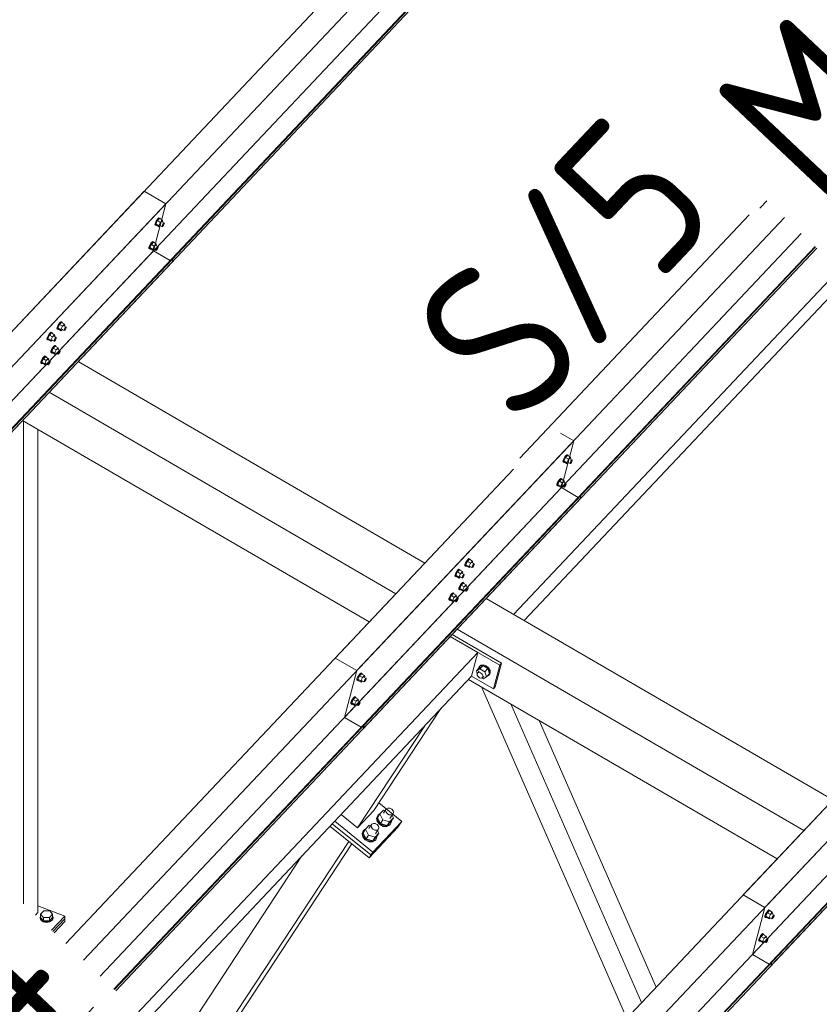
# Model space of a CAD drawing. Header units: millimetres. Extents: x -681 to 506, y -45 to 794.
# Tile 100 of 256: x -353 to -328, y 391 to 423. Entities that reach past the tile are written whole.
import ezdxf

# ---------------------------------------------------------------- set-up
doc = ezdxf.new("R2010")
doc.units = ezdxf.units.MM
doc.header["$LTSCALE"] = 0.6
doc.linetypes.add('XKITLINE00', pattern=[0])
doc.linetypes.add('XKITLINE02', pattern=[4, 2, -2])
for name, color, linetype, lineweight in [('Bolt', 7, 'Continuous', 0), ('Part', 2, 'Continuous', 0), ('PartMark', 3, 'Continuous', 0)]:
    doc.layers.add(name, color=color, linetype=linetype, lineweight=lineweight)
doc.styles.add('ISOCPEUR', font='ISOCPEUR.TTF')

msp = doc.modelspace()

# ---------------------------------------------------------------- linework, layer by layer
at = {"layer": 'Bolt', "color": 3, "linetype": 'XKITLINE00', "lineweight": 0}
for p, q in [((-348.725, 416.257), (-348.746, 416.202)), ((-348.691, 416.317), (-348.725, 416.257)), ((-348.723, 416.188), (-348.702, 416.243)), ((-348.667, 416.3), (-348.717, 416.195)), ((-348.702, 416.243), (-348.668, 416.303)), ((-348.653, 416.366), (-348.691, 416.317)), ((-348.668, 416.303), (-348.63, 416.352)), ((-348.604, 416.367), (-348.667, 416.3)), ((-348.574, 416.246), (-348.667, 416.3)), ((-348.622, 416.39), (-348.653, 416.366)), ((-348.63, 416.352), (-348.599, 416.377)), ((-348.624, 416.141), (-348.574, 416.246)), ((-348.605, 416.384), (-348.622, 416.39)), ((-348.605, 416.384), (-348.582, 416.37)), ((-348.604, 416.367), (-348.511, 416.313)), ((-348.599, 416.377), (-348.582, 416.37)), ((-348.582, 416.37), (-348.583, 416.355)), ((-348.511, 416.313), (-348.574, 416.246)), ((-348.525, 416.262), (-348.451, 416.219)), ((-348.498, 416.275), (-348.511, 416.313)), ((-348.508, 416.252), (-348.498, 416.275)), ((-348.494, 416.185), (-348.475, 416.21)), ((-348.475, 416.21), (-348.459, 416.222)), ((-348.459, 416.222), (-348.451, 416.219)), ((-348.451, 416.219), (-348.452, 416.201)), ((-348.749, 416.166), (-348.746, 416.202)), ((-348.749, 416.166), (-348.726, 416.153)), ((-348.726, 416.153), (-348.723, 416.188)), ((-348.709, 416.146), (-348.726, 416.153)), ((-348.624, 416.141), (-348.717, 416.195)), ((-348.717, 416.195), (-348.704, 416.156)), ((-348.7, 416.154), (-348.709, 416.146)), ((-348.704, 416.156), (-348.611, 416.102)), ((-348.624, 416.141), (-348.611, 416.102)), ((-348.611, 416.102), (-348.575, 416.141)), ((-348.597, 416.153), (-348.523, 416.11)), ((-348.523, 416.11), (-348.521, 416.128)), ((-348.514, 416.107), (-348.523, 416.11)), ((-348.521, 416.128), (-348.511, 416.155)), ((-348.499, 416.119), (-348.514, 416.107)), ((-348.511, 416.155), (-348.494, 416.185)), ((-348.48, 416.144), (-348.499, 416.119)), ((-348.463, 416.174), (-348.48, 416.144)), ((-348.452, 416.201), (-348.463, 416.174)), ((-348.851, 415.61), (-348.889, 415.561)), ((-348.866, 415.548), (-348.828, 415.597)), ((-348.801, 415.611), (-348.864, 415.544)), ((-348.82, 415.635), (-348.851, 415.61)), ((-348.828, 415.597), (-348.796, 415.621)), ((-348.803, 415.628), (-348.82, 415.635)), ((-348.803, 415.628), (-348.78, 415.615)), ((-348.801, 415.611), (-348.708, 415.557)), ((-348.796, 415.621), (-348.78, 415.615)), ((-348.78, 415.615), (-348.781, 415.6)), ((-348.946, 415.411), (-348.944, 415.446)), ((-348.946, 415.411), (-348.923, 415.397)), ((-348.923, 415.501), (-348.944, 415.446)), ((-348.889, 415.561), (-348.923, 415.501)), ((-348.923, 415.397), (-348.921, 415.433)), ((-348.907, 415.391), (-348.923, 415.397)), ((-348.921, 415.433), (-348.899, 415.488)), ((-348.864, 415.544), (-348.915, 415.439)), ((-348.822, 415.385), (-348.915, 415.439)), ((-348.915, 415.439), (-348.902, 415.401)), ((-348.897, 415.398), (-348.907, 415.391)), ((-348.902, 415.401), (-348.809, 415.347)), ((-348.899, 415.488), (-348.866, 415.548)), ((-348.771, 415.49), (-348.864, 415.544)), ((-348.822, 415.385), (-348.771, 415.49)), ((-348.822, 415.385), (-348.809, 415.347)), ((-348.809, 415.347), (-348.773, 415.385)), ((-348.794, 415.398), (-348.72, 415.355)), ((-348.708, 415.557), (-348.771, 415.49)), ((-348.723, 415.507), (-348.648, 415.463)), ((-348.72, 415.355), (-348.719, 415.372)), ((-348.712, 415.351), (-348.72, 415.355)), ((-348.719, 415.372), (-348.708, 415.4)), ((-348.696, 415.364), (-348.712, 415.351)), ((-348.695, 415.519), (-348.708, 415.557)), ((-348.708, 415.4), (-348.691, 415.43)), ((-348.706, 415.497), (-348.695, 415.519)), ((-348.677, 415.388), (-348.696, 415.364)), ((-348.691, 415.43), (-348.672, 415.454)), ((-348.66, 415.418), (-348.677, 415.388)), ((-348.672, 415.454), (-348.657, 415.467)), ((-348.65, 415.446), (-348.66, 415.418)), ((-348.657, 415.467), (-348.648, 415.463)), ((-348.648, 415.463), (-348.65, 415.446)), ((-351.749, 413.078), (-351.781, 413.053)), ((-351.732, 413.071), (-351.749, 413.078)), ((-351.732, 413.071), (-351.709, 413.058)), ((-351.876, 412.854), (-351.873, 412.889)), ((-351.876, 412.854), (-351.853, 412.84)), ((-351.852, 412.945), (-351.873, 412.889)), ((-351.853, 412.84), (-351.85, 412.876)), ((-351.836, 412.834), (-351.853, 412.84)), ((-351.818, 413.005), (-351.852, 412.945)), ((-351.85, 412.876), (-351.829, 412.931)), ((-351.794, 412.987), (-351.844, 412.882)), ((-351.751, 412.828), (-351.844, 412.882)), ((-351.844, 412.882), (-351.831, 412.844)), ((-351.827, 412.841), (-351.836, 412.834)), ((-351.831, 412.844), (-351.738, 412.79)), ((-351.829, 412.931), (-351.795, 412.991)), ((-351.781, 413.053), (-351.818, 413.005)), ((-351.795, 412.991), (-351.757, 413.04)), ((-351.731, 413.054), (-351.794, 412.987)), ((-351.701, 412.934), (-351.794, 412.987)), ((-351.757, 413.04), (-351.726, 413.064)), ((-351.751, 412.828), (-351.701, 412.934)), ((-351.751, 412.828), (-351.738, 412.79)), ((-351.738, 412.79), (-351.702, 412.828)), ((-351.731, 413.054), (-351.638, 413.001)), ((-351.726, 413.064), (-351.709, 413.058)), ((-351.724, 412.841), (-351.65, 412.798)), ((-351.709, 413.058), (-351.71, 413.043)), ((-351.638, 413.001), (-351.701, 412.934)), ((-351.652, 412.95), (-351.578, 412.906)), ((-351.65, 412.798), (-351.648, 412.815)), ((-351.641, 412.795), (-351.65, 412.798)), ((-351.648, 412.815), (-351.638, 412.843)), ((-351.626, 412.807), (-351.641, 412.795)), ((-351.625, 412.962), (-351.638, 413.001)), ((-351.638, 412.843), (-351.621, 412.873)), ((-351.636, 412.94), (-351.625, 412.962)), ((-351.607, 412.831), (-351.626, 412.807)), ((-351.621, 412.873), (-351.602, 412.897)), ((-351.59, 412.861), (-351.607, 412.831)), ((-351.602, 412.897), (-351.586, 412.91)), ((-351.579, 412.889), (-351.59, 412.861)), ((-351.586, 412.91), (-351.578, 412.906)), ((-351.578, 412.906), (-351.579, 412.889)), ((-352.193, 412.518), (-352.19, 412.554)), ((-352.193, 412.518), (-352.17, 412.505)), ((-352.169, 412.609), (-352.19, 412.554)), ((-352.17, 412.505), (-352.167, 412.54)), ((-352.153, 412.498), (-352.17, 412.505)), ((-352.135, 412.669), (-352.169, 412.609)), ((-352.167, 412.54), (-352.146, 412.595)), ((-352.111, 412.652), (-352.161, 412.546)), ((-352.068, 412.492), (-352.161, 412.546)), ((-352.161, 412.546), (-352.148, 412.508)), ((-352.144, 412.505), (-352.153, 412.498)), ((-352.148, 412.508), (-352.055, 412.454)), ((-352.146, 412.595), (-352.112, 412.655)), ((-352.098, 412.717), (-352.135, 412.669)), ((-352.112, 412.655), (-352.074, 412.704)), ((-352.048, 412.719), (-352.111, 412.652)), ((-352.018, 412.598), (-352.111, 412.652)), ((-352.066, 412.742), (-352.098, 412.717)), ((-352.074, 412.704), (-352.043, 412.729)), ((-352.068, 412.492), (-352.018, 412.598)), ((-352.068, 412.492), (-352.055, 412.454)), ((-352.05, 412.736), (-352.066, 412.742)), ((-352.055, 412.454), (-352.019, 412.492)), ((-352.05, 412.736), (-352.026, 412.722)), ((-352.048, 412.719), (-351.955, 412.665)), ((-352.043, 412.729), (-352.026, 412.722)), ((-352.041, 412.505), (-351.967, 412.462)), ((-352.026, 412.722), (-352.027, 412.707)), ((-351.955, 412.665), (-352.018, 412.598)), ((-351.969, 412.614), (-351.895, 412.571)), ((-351.967, 412.462), (-351.965, 412.48)), ((-351.958, 412.459), (-351.967, 412.462)), ((-351.965, 412.48), (-351.955, 412.507)), ((-351.943, 412.471), (-351.958, 412.459)), ((-351.942, 412.626), (-351.955, 412.665)), ((-351.955, 412.507), (-351.938, 412.537)), ((-351.953, 412.604), (-351.942, 412.626)), ((-351.924, 412.495), (-351.943, 412.471)), ((-351.938, 412.537), (-351.919, 412.562)), ((-351.907, 412.525), (-351.924, 412.495)), ((-351.919, 412.562), (-351.903, 412.574)), ((-351.896, 412.553), (-351.907, 412.525)), ((-351.903, 412.574), (-351.895, 412.571)), ((-351.895, 412.571), (-351.896, 412.553)), ((-352.073, 412.098), (-352.071, 412.134)), ((-352.05, 412.189), (-352.071, 412.134)), ((-352.016, 412.249), (-352.05, 412.189)), ((-352.048, 412.12), (-352.027, 412.176)), ((-351.991, 412.232), (-352.042, 412.127)), ((-351.949, 412.073), (-352.042, 412.127)), ((-352.042, 412.127), (-352.029, 412.088)), ((-352.027, 412.176), (-351.993, 412.236)), ((-351.978, 412.298), (-352.016, 412.249)), ((-351.993, 412.236), (-351.955, 412.284)), ((-351.928, 412.299), (-351.991, 412.232)), ((-351.898, 412.178), (-351.991, 412.232)), ((-351.947, 412.322), (-351.978, 412.298)), ((-351.955, 412.284), (-351.923, 412.309)), ((-351.949, 412.073), (-351.898, 412.178)), ((-351.93, 412.316), (-351.947, 412.322)), ((-351.93, 412.316), (-351.907, 412.302)), ((-351.928, 412.299), (-351.835, 412.245)), ((-351.923, 412.309), (-351.907, 412.302)), ((-351.907, 412.302), (-351.908, 412.287)), ((-351.835, 412.245), (-351.898, 412.178)), ((-351.85, 412.194), (-351.775, 412.151)), ((-351.822, 412.207), (-351.835, 412.245)), ((-351.833, 412.184), (-351.822, 412.207)), ((-351.818, 412.117), (-351.799, 412.142)), ((-351.799, 412.142), (-351.784, 412.154)), ((-351.777, 412.133), (-351.787, 412.106)), ((-351.784, 412.154), (-351.775, 412.151)), ((-351.775, 412.151), (-351.777, 412.133)), ((-352.367, 411.853), (-352.388, 411.798)), ((-352.333, 411.913), (-352.367, 411.853)), ((-352.365, 411.785), (-352.344, 411.84)), ((-352.308, 411.896), (-352.359, 411.791)), ((-352.344, 411.84), (-352.31, 411.9)), ((-352.295, 411.962), (-352.333, 411.913)), ((-352.31, 411.9), (-352.272, 411.948)), ((-352.245, 411.963), (-352.308, 411.896)), ((-352.215, 411.842), (-352.308, 411.896)), ((-352.264, 411.986), (-352.295, 411.962)), ((-352.272, 411.948), (-352.24, 411.973)), ((-352.266, 411.737), (-352.215, 411.842)), ((-352.247, 411.98), (-352.264, 411.986)), ((-352.247, 411.98), (-352.224, 411.967)), ((-352.245, 411.963), (-352.152, 411.909)), ((-352.24, 411.973), (-352.224, 411.967)), ((-352.224, 411.967), (-352.225, 411.951)), ((-352.152, 411.909), (-352.215, 411.842)), ((-352.167, 411.858), (-352.092, 411.815)), ((-352.139, 411.871), (-352.152, 411.909)), ((-352.15, 411.849), (-352.139, 411.871)), ((-352.116, 411.806), (-352.101, 411.818)), ((-352.101, 411.818), (-352.092, 411.815)), ((-352.092, 411.815), (-352.094, 411.797)), ((-352.073, 412.098), (-352.05, 412.085)), ((-352.05, 412.085), (-352.048, 412.12)), ((-352.034, 412.078), (-352.05, 412.085)), ((-352.024, 412.086), (-352.034, 412.078)), ((-352.029, 412.088), (-351.936, 412.034)), ((-351.949, 412.073), (-351.936, 412.034)), ((-351.936, 412.034), (-351.9, 412.073)), ((-351.921, 412.085), (-351.847, 412.042)), ((-351.847, 412.042), (-351.846, 412.06)), ((-351.839, 412.039), (-351.847, 412.042)), ((-351.846, 412.06), (-351.835, 412.087)), ((-351.823, 412.051), (-351.839, 412.039)), ((-351.835, 412.087), (-351.818, 412.117)), ((-351.804, 412.076), (-351.823, 412.051)), ((-351.787, 412.106), (-351.804, 412.076)), ((-352.391, 411.763), (-352.388, 411.798)), ((-352.391, 411.763), (-352.367, 411.749)), ((-352.367, 411.749), (-352.365, 411.785)), ((-352.351, 411.743), (-352.367, 411.749)), ((-352.266, 411.737), (-352.359, 411.791)), ((-352.359, 411.791), (-352.346, 411.753)), ((-352.341, 411.75), (-352.351, 411.743)), ((-352.346, 411.753), (-352.253, 411.699)), ((-352.266, 411.737), (-352.253, 411.699)), ((-352.253, 411.699), (-352.217, 411.737)), ((-352.238, 411.749), (-352.164, 411.706)), ((-352.164, 411.706), (-352.163, 411.724)), ((-352.156, 411.703), (-352.164, 411.706)), ((-352.163, 411.724), (-352.152, 411.752)), ((-352.14, 411.715), (-352.156, 411.703)), ((-352.152, 411.752), (-352.135, 411.782)), ((-352.121, 411.74), (-352.14, 411.715)), ((-352.135, 411.782), (-352.116, 411.806)), ((-352.104, 411.77), (-352.121, 411.74)), ((-352.094, 411.797), (-352.104, 411.77)), ((-335.717, 408.706), (-335.738, 408.651)), ((-335.683, 408.766), (-335.717, 408.706)), ((-335.715, 408.637), (-335.694, 408.692)), ((-335.659, 408.749), (-335.709, 408.643)), ((-335.694, 408.692), (-335.66, 408.752)), ((-335.645, 408.814), (-335.683, 408.766)), ((-335.66, 408.752), (-335.622, 408.801)), ((-335.596, 408.816), (-335.659, 408.749)), ((-335.566, 408.695), (-335.659, 408.749)), ((-335.614, 408.839), (-335.645, 408.814)), ((-335.622, 408.801), (-335.591, 408.825)), ((-335.616, 408.589), (-335.566, 408.695)), ((-335.597, 408.833), (-335.614, 408.839)), ((-335.597, 408.833), (-335.574, 408.819)), ((-335.596, 408.816), (-335.503, 408.762)), ((-335.591, 408.825), (-335.574, 408.819)), ((-335.574, 408.819), (-335.575, 408.804)), ((-335.503, 408.762), (-335.566, 408.695)), ((-335.517, 408.711), (-335.443, 408.668)), ((-335.49, 408.723), (-335.503, 408.762)), ((-335.5, 408.701), (-335.49, 408.723)), ((-335.741, 408.615), (-335.738, 408.651)), ((-335.741, 408.615), (-335.718, 408.602)), ((-335.718, 408.602), (-335.715, 408.637)), ((-335.701, 408.595), (-335.718, 408.602)), ((-335.616, 408.589), (-335.709, 408.643)), ((-335.709, 408.643), (-335.696, 408.605)), ((-335.692, 408.602), (-335.701, 408.595)), ((-335.696, 408.605), (-335.603, 408.551)), ((-335.616, 408.589), (-335.603, 408.551)), ((-335.603, 408.551), (-335.567, 408.589)), ((-335.589, 408.602), (-335.515, 408.559)), ((-335.515, 408.559), (-335.513, 408.577)), ((-335.506, 408.556), (-335.515, 408.559)), ((-335.513, 408.577), (-335.503, 408.604)), ((-335.491, 408.568), (-335.506, 408.556)), ((-335.503, 408.604), (-335.486, 408.634)), ((-335.472, 408.592), (-335.491, 408.568)), ((-335.486, 408.634), (-335.467, 408.659)), ((-335.455, 408.622), (-335.472, 408.592)), ((-335.467, 408.659), (-335.451, 408.671)), ((-335.444, 408.65), (-335.455, 408.622)), ((-335.451, 408.671), (-335.443, 408.668)), ((-335.443, 408.668), (-335.444, 408.65)), ((-335.843, 408.059), (-335.881, 408.01)), ((-335.857, 407.997), (-335.82, 408.045)), ((-335.793, 408.06), (-335.856, 407.993)), ((-335.812, 408.083), (-335.843, 408.059)), ((-335.82, 408.045), (-335.788, 408.07)), ((-335.795, 408.077), (-335.812, 408.083)), ((-335.795, 408.077), (-335.772, 408.064)), ((-335.793, 408.06), (-335.7, 408.006)), ((-335.788, 408.07), (-335.772, 408.064)), ((-335.772, 408.064), (-335.773, 408.048)), ((-335.938, 407.859), (-335.936, 407.895)), ((-335.938, 407.859), (-335.915, 407.846)), ((-335.915, 407.95), (-335.936, 407.895)), ((-335.881, 408.01), (-335.915, 407.95)), ((-335.915, 407.846), (-335.913, 407.881)), ((-335.898, 407.84), (-335.915, 407.846)), ((-335.913, 407.881), (-335.891, 407.937)), ((-335.856, 407.993), (-335.907, 407.888)), ((-335.814, 407.834), (-335.907, 407.888)), ((-335.907, 407.888), (-335.894, 407.849)), ((-335.889, 407.847), (-335.898, 407.84)), ((-335.894, 407.849), (-335.801, 407.796)), ((-335.891, 407.937), (-335.857, 407.997)), ((-335.763, 407.939), (-335.856, 407.993)), ((-335.814, 407.834), (-335.763, 407.939)), ((-335.814, 407.834), (-335.801, 407.796)), ((-335.801, 407.796), (-335.765, 407.834)), ((-335.786, 407.846), (-335.712, 407.803)), ((-335.7, 408.006), (-335.763, 407.939)), ((-335.715, 407.955), (-335.64, 407.912)), ((-335.712, 407.803), (-335.711, 407.821)), ((-335.704, 407.8), (-335.712, 407.803)), ((-335.711, 407.821), (-335.7, 407.849)), ((-335.688, 407.812), (-335.704, 407.8)), ((-335.687, 407.968), (-335.7, 408.006)), ((-335.7, 407.849), (-335.683, 407.879)), ((-335.698, 407.946), (-335.687, 407.968)), ((-335.669, 407.837), (-335.688, 407.812)), ((-335.683, 407.879), (-335.664, 407.903)), ((-335.652, 407.867), (-335.669, 407.837)), ((-335.664, 407.903), (-335.649, 407.915)), ((-335.642, 407.894), (-335.652, 407.867)), ((-335.649, 407.915), (-335.64, 407.912)), ((-335.64, 407.912), (-335.642, 407.894)), ((-338.868, 405.303), (-338.865, 405.338)), ((-338.868, 405.303), (-338.845, 405.289)), ((-338.844, 405.393), (-338.865, 405.338)), ((-338.845, 405.289), (-338.842, 405.325)), ((-338.828, 405.283), (-338.845, 405.289)), ((-338.81, 405.453), (-338.844, 405.393)), ((-338.842, 405.325), (-338.821, 405.38)), ((-338.786, 405.436), (-338.836, 405.331)), ((-338.743, 405.277), (-338.836, 405.331)), ((-338.836, 405.331), (-338.823, 405.293)), ((-338.819, 405.29), (-338.828, 405.283)), ((-338.823, 405.293), (-338.73, 405.239)), ((-338.821, 405.38), (-338.787, 405.44)), ((-338.772, 405.502), (-338.81, 405.453)), ((-338.787, 405.44), (-338.749, 405.489)), ((-338.723, 405.503), (-338.786, 405.436)), ((-338.693, 405.382), (-338.786, 405.436)), ((-338.741, 405.527), (-338.772, 405.502)), ((-338.749, 405.489), (-338.718, 405.513)), ((-338.743, 405.277), (-338.693, 405.382)), ((-338.743, 405.277), (-338.73, 405.239)), ((-338.724, 405.52), (-338.741, 405.527)), ((-338.73, 405.239), (-338.694, 405.277)), ((-338.724, 405.52), (-338.701, 405.507)), ((-338.723, 405.503), (-338.63, 405.449)), ((-338.718, 405.513), (-338.701, 405.507)), ((-338.716, 405.29), (-338.642, 405.246)), ((-338.701, 405.507), (-338.702, 405.491)), ((-338.63, 405.449), (-338.693, 405.382)), ((-338.644, 405.398), (-338.57, 405.355)), ((-338.642, 405.246), (-338.64, 405.264)), ((-338.633, 405.243), (-338.642, 405.246)), ((-338.64, 405.264), (-338.63, 405.292)), ((-338.618, 405.255), (-338.633, 405.243)), ((-338.617, 405.411), (-338.63, 405.449)), ((-338.63, 405.292), (-338.613, 405.322)), ((-338.627, 405.389), (-338.617, 405.411)), ((-338.599, 405.28), (-338.618, 405.255)), ((-338.613, 405.322), (-338.594, 405.346)), ((-338.582, 405.31), (-338.599, 405.28)), ((-338.594, 405.346), (-338.578, 405.358)), ((-338.571, 405.337), (-338.582, 405.31)), ((-338.578, 405.358), (-338.57, 405.355)), ((-338.57, 405.355), (-338.571, 405.337)), ((-339.185, 404.967), (-339.182, 405.002)), ((-339.185, 404.967), (-339.162, 404.953)), ((-339.161, 405.057), (-339.182, 405.002)), ((-339.162, 404.953), (-339.159, 404.989)), ((-339.145, 404.947), (-339.162, 404.953)), ((-339.127, 405.117), (-339.161, 405.057)), ((-339.159, 404.989), (-339.138, 405.044)), ((-339.103, 405.1), (-339.153, 404.995)), ((-339.06, 404.941), (-339.153, 404.995)), ((-339.153, 404.995), (-339.14, 404.957)), ((-339.136, 404.954), (-339.145, 404.947)), ((-339.14, 404.957), (-339.047, 404.903)), ((-339.138, 405.044), (-339.104, 405.104)), ((-339.09, 405.166), (-339.127, 405.117)), ((-339.104, 405.104), (-339.066, 405.153)), ((-339.04, 405.167), (-339.103, 405.1)), ((-339.01, 405.046), (-339.103, 405.1)), ((-339.058, 405.191), (-339.09, 405.166)), ((-339.066, 405.153), (-339.035, 405.177)), ((-339.06, 404.941), (-339.01, 405.046)), ((-339.06, 404.941), (-339.047, 404.903)), ((-339.041, 405.184), (-339.058, 405.191)), ((-339.047, 404.903), (-339.011, 404.941)), ((-339.041, 405.184), (-339.018, 405.171)), ((-339.04, 405.167), (-338.947, 405.113)), ((-339.035, 405.177), (-339.018, 405.171)), ((-339.033, 404.954), (-338.959, 404.911)), ((-339.018, 405.171), (-339.019, 405.156)), ((-338.947, 405.113), (-339.01, 405.046)), ((-338.961, 405.063), (-338.887, 405.019)), ((-338.959, 404.911), (-338.957, 404.928)), ((-338.95, 404.907), (-338.959, 404.911)), ((-338.957, 404.928), (-338.947, 404.956)), ((-338.935, 404.92), (-338.95, 404.907)), ((-338.934, 405.075), (-338.947, 405.113)), ((-338.947, 404.956), (-338.93, 404.986)), ((-338.944, 405.053), (-338.934, 405.075)), ((-338.916, 404.944), (-338.935, 404.92)), ((-338.93, 404.986), (-338.911, 405.01)), ((-338.899, 404.974), (-338.916, 404.944)), ((-338.911, 405.01), (-338.895, 405.023)), ((-338.888, 405.002), (-338.899, 404.974)), ((-338.895, 405.023), (-338.887, 405.019)), ((-338.887, 405.019), (-338.888, 405.002)), ((-339.042, 404.638), (-339.063, 404.583)), ((-339.008, 404.698), (-339.042, 404.638)), ((-339.04, 404.569), (-339.018, 404.624)), ((-338.983, 404.681), (-339.034, 404.575)), ((-339.018, 404.624), (-338.984, 404.684)), ((-338.97, 404.746), (-339.008, 404.698)), ((-338.984, 404.684), (-338.947, 404.733)), ((-338.92, 404.748), (-338.983, 404.681)), ((-338.89, 404.627), (-338.983, 404.681)), ((-338.939, 404.771), (-338.97, 404.746)), ((-338.947, 404.733), (-338.915, 404.757)), ((-338.941, 404.521), (-338.89, 404.627)), ((-338.922, 404.765), (-338.939, 404.771)), ((-338.922, 404.765), (-338.899, 404.751)), ((-338.92, 404.748), (-338.827, 404.694)), ((-338.915, 404.757), (-338.899, 404.751)), ((-338.899, 404.751), (-338.9, 404.736)), ((-338.827, 404.694), (-338.89, 404.627)), ((-338.842, 404.643), (-338.767, 404.6)), ((-338.814, 404.655), (-338.827, 404.694)), ((-338.825, 404.633), (-338.814, 404.655)), ((-338.791, 404.591), (-338.776, 404.603)), ((-338.776, 404.603), (-338.767, 404.6)), ((-338.767, 404.6), (-338.769, 404.582)), ((-339.359, 404.302), (-339.38, 404.247)), ((-339.325, 404.362), (-339.359, 404.302)), ((-339.357, 404.233), (-339.336, 404.288)), ((-339.3, 404.345), (-339.351, 404.24)), ((-339.336, 404.288), (-339.302, 404.348)), ((-339.287, 404.411), (-339.325, 404.362)), ((-339.302, 404.348), (-339.264, 404.397)), ((-339.237, 404.412), (-339.3, 404.345)), ((-339.207, 404.291), (-339.3, 404.345)), ((-339.256, 404.435), (-339.287, 404.411)), ((-339.264, 404.397), (-339.232, 404.422)), ((-339.258, 404.186), (-339.207, 404.291)), ((-339.239, 404.429), (-339.256, 404.435)), ((-339.239, 404.429), (-339.216, 404.415)), ((-339.237, 404.412), (-339.144, 404.358)), ((-339.232, 404.422), (-339.216, 404.415)), ((-339.216, 404.415), (-339.217, 404.4)), ((-339.144, 404.358), (-339.207, 404.291)), ((-339.159, 404.307), (-339.084, 404.264)), ((-339.131, 404.32), (-339.144, 404.358)), ((-339.142, 404.297), (-339.131, 404.32)), ((-339.065, 404.547), (-339.063, 404.583)), ((-339.065, 404.547), (-339.042, 404.534)), ((-339.042, 404.534), (-339.04, 404.569)), ((-339.026, 404.527), (-339.042, 404.534)), ((-338.941, 404.521), (-339.034, 404.575)), ((-339.034, 404.575), (-339.021, 404.537)), ((-339.016, 404.534), (-339.026, 404.527)), ((-339.021, 404.537), (-338.928, 404.483)), ((-338.941, 404.521), (-338.928, 404.483)), ((-338.928, 404.483), (-338.892, 404.521)), ((-338.913, 404.534), (-338.839, 404.491)), ((-338.839, 404.491), (-338.838, 404.509)), ((-338.831, 404.488), (-338.839, 404.491)), ((-338.838, 404.509), (-338.827, 404.536)), ((-338.815, 404.5), (-338.831, 404.488)), ((-338.827, 404.536), (-338.81, 404.566)), ((-338.796, 404.524), (-338.815, 404.5)), ((-338.81, 404.566), (-338.791, 404.591)), ((-338.779, 404.554), (-338.796, 404.524)), ((-338.769, 404.582), (-338.779, 404.554)), ((-339.382, 404.211), (-339.38, 404.247)), ((-339.382, 404.211), (-339.359, 404.198)), ((-339.359, 404.198), (-339.357, 404.233)), ((-339.343, 404.191), (-339.359, 404.198)), ((-339.258, 404.186), (-339.351, 404.24)), ((-339.351, 404.24), (-339.338, 404.201)), ((-339.333, 404.199), (-339.343, 404.191)), ((-339.338, 404.201), (-339.245, 404.147)), ((-339.258, 404.186), (-339.245, 404.147)), ((-339.245, 404.147), (-339.209, 404.186)), ((-339.23, 404.198), (-339.156, 404.155)), ((-339.156, 404.155), (-339.155, 404.173)), ((-339.148, 404.152), (-339.156, 404.155)), ((-339.155, 404.173), (-339.144, 404.2)), ((-339.132, 404.164), (-339.148, 404.152)), ((-339.144, 404.2), (-339.127, 404.23)), ((-339.113, 404.188), (-339.132, 404.164)), ((-339.127, 404.23), (-339.108, 404.255)), ((-339.096, 404.218), (-339.113, 404.188)), ((-339.108, 404.255), (-339.093, 404.267)), ((-339.086, 404.246), (-339.096, 404.218)), ((-339.093, 404.267), (-339.084, 404.264)), ((-339.084, 404.264), (-339.086, 404.246)), ((-338.419, 402.052), (-338.378, 402.108)), ((-338.298, 402.112), (-338.408, 402.045)), ((-338.39, 402.014), (-338.298, 402.112)), ((-338.378, 402.108), (-338.36, 402.126)), ((-338.378, 402.108), (-338.301, 402.123)), ((-338.284, 402.141), (-338.36, 402.126)), ((-338.301, 402.123), (-338.21, 402.092)), ((-338.137, 402.018), (-338.298, 402.112)), ((-338.193, 402.11), (-338.284, 402.141)), ((-338.21, 402.092), (-338.129, 402.023)), ((-338.112, 402.041), (-338.193, 402.11)), ((-342.254, 401.805), (-342.288, 401.745)), ((-342.23, 401.788), (-342.28, 401.683)), ((-342.265, 401.731), (-342.231, 401.792)), ((-342.217, 401.854), (-342.254, 401.805)), ((-342.231, 401.792), (-342.193, 401.84)), ((-342.167, 401.855), (-342.23, 401.788)), ((-342.137, 401.734), (-342.23, 401.788)), ((-342.185, 401.878), (-342.217, 401.854)), ((-342.193, 401.84), (-342.162, 401.865)), ((-342.169, 401.872), (-342.185, 401.878)), ((-342.169, 401.872), (-342.145, 401.858)), ((-342.167, 401.855), (-342.074, 401.801)), ((-342.162, 401.865), (-342.145, 401.858)), ((-342.145, 401.858), (-342.146, 401.843)), ((-342.074, 401.801), (-342.137, 401.734)), ((-342.061, 401.763), (-342.074, 401.801)), ((-338.5, 401.948), (-338.408, 402.045)), ((-338.5, 401.948), (-338.39, 402.014)), ((-338.474, 401.865), (-338.5, 401.948)), ((-338.478, 401.859), (-338.456, 401.89)), ((-338.476, 401.814), (-338.478, 401.859)), ((-338.449, 401.767), (-338.476, 401.814)), ((-338.456, 401.89), (-338.41, 401.939)), ((-338.456, 401.89), (-338.415, 401.898)), ((-338.405, 401.73), (-338.449, 401.767)), ((-338.418, 402.035), (-338.419, 402.052)), ((-338.415, 401.898), (-338.366, 401.881)), ((-338.39, 402.014), (-338.229, 401.921)), ((-338.366, 401.881), (-338.322, 401.844)), ((-338.322, 401.844), (-338.295, 401.796)), ((-338.315, 401.721), (-338.269, 401.77)), ((-338.295, 401.796), (-338.292, 401.751)), ((-338.229, 401.921), (-338.137, 402.018)), ((-338.178, 401.761), (-338.229, 401.921)), ((-338.178, 401.761), (-338.086, 401.858)), ((-338.116, 401.796), (-338.152, 401.789)), ((-338.086, 401.858), (-338.137, 402.018)), ((-338.129, 402.023), (-338.08, 401.935)), ((-338.075, 401.852), (-338.116, 401.796)), ((-338.116, 401.796), (-338.099, 401.814)), ((-338.063, 401.954), (-338.112, 402.041)), ((-338.099, 401.814), (-338.058, 401.87)), ((-338.08, 401.935), (-338.075, 401.852)), ((-338.058, 401.87), (-338.063, 401.954)), ((-342.312, 401.654), (-342.309, 401.69)), ((-342.312, 401.654), (-342.289, 401.641)), ((-342.288, 401.745), (-342.309, 401.69)), ((-342.289, 401.641), (-342.286, 401.676)), ((-342.272, 401.634), (-342.289, 401.641)), ((-342.286, 401.676), (-342.265, 401.731)), ((-342.187, 401.629), (-342.28, 401.683)), ((-342.28, 401.683), (-342.267, 401.644)), ((-342.263, 401.642), (-342.272, 401.634)), ((-342.267, 401.644), (-342.174, 401.59)), ((-342.187, 401.629), (-342.137, 401.734)), ((-342.187, 401.629), (-342.174, 401.59)), ((-342.174, 401.59), (-342.138, 401.629)), ((-342.16, 401.641), (-342.086, 401.598)), ((-342.088, 401.75), (-342.014, 401.707)), ((-342.086, 401.598), (-342.084, 401.616)), ((-342.077, 401.595), (-342.086, 401.598)), ((-342.084, 401.616), (-342.074, 401.643)), ((-342.062, 401.607), (-342.077, 401.595)), ((-342.074, 401.643), (-342.057, 401.673)), ((-342.072, 401.74), (-342.061, 401.763)), ((-342.043, 401.632), (-342.062, 401.607)), ((-342.057, 401.673), (-342.038, 401.698)), ((-342.026, 401.662), (-342.043, 401.632)), ((-342.038, 401.698), (-342.022, 401.71)), ((-342.015, 401.689), (-342.026, 401.662)), ((-342.022, 401.71), (-342.014, 401.707)), ((-342.014, 401.707), (-342.015, 401.689)), ((-338.356, 401.713), (-338.405, 401.73)), ((-338.315, 401.721), (-338.356, 401.713)), ((-338.329, 401.718), (-338.288, 401.694)), ((-338.292, 401.751), (-338.315, 401.721)), ((-338.288, 401.694), (-338.178, 401.761)), ((-342.509, 400.899), (-342.507, 400.934)), ((-342.509, 400.899), (-342.486, 400.885)), ((-342.486, 400.989), (-342.507, 400.934)), ((-342.452, 401.049), (-342.486, 400.989)), ((-342.486, 400.885), (-342.484, 400.921)), ((-342.47, 400.879), (-342.486, 400.885)), ((-342.484, 400.921), (-342.463, 400.976)), ((-342.427, 401.032), (-342.478, 400.927)), ((-342.385, 400.873), (-342.478, 400.927)), ((-342.478, 400.927), (-342.465, 400.889)), ((-342.46, 400.886), (-342.47, 400.879)), ((-342.465, 400.889), (-342.372, 400.835)), ((-342.463, 400.976), (-342.429, 401.036)), ((-342.414, 401.098), (-342.452, 401.049)), ((-342.429, 401.036), (-342.391, 401.085)), ((-342.364, 401.099), (-342.427, 401.032)), ((-342.334, 400.978), (-342.427, 401.032)), ((-342.383, 401.123), (-342.414, 401.098)), ((-342.391, 401.085), (-342.359, 401.109)), ((-342.385, 400.873), (-342.334, 400.978)), ((-342.385, 400.873), (-342.372, 400.835)), ((-342.366, 401.116), (-342.383, 401.123)), ((-342.372, 400.835), (-342.336, 400.873)), ((-342.366, 401.116), (-342.343, 401.103)), ((-342.364, 401.099), (-342.271, 401.045)), ((-342.359, 401.109), (-342.343, 401.103)), ((-342.357, 400.886), (-342.283, 400.843)), ((-342.343, 401.103), (-342.344, 401.088)), ((-342.271, 401.045), (-342.334, 400.978)), ((-342.286, 400.995), (-342.211, 400.951)), ((-342.283, 400.843), (-342.282, 400.86)), ((-342.275, 400.839), (-342.283, 400.843)), ((-342.282, 400.86), (-342.271, 400.888)), ((-342.259, 400.852), (-342.275, 400.839)), ((-342.258, 401.007), (-342.271, 401.045)), ((-342.271, 400.888), (-342.254, 400.918)), ((-342.269, 400.985), (-342.258, 401.007)), ((-342.24, 400.876), (-342.259, 400.852)), ((-342.254, 400.918), (-342.235, 400.942)), ((-342.223, 400.906), (-342.24, 400.876)), ((-342.235, 400.942), (-342.22, 400.955)), ((-342.213, 400.934), (-342.223, 400.906)), ((-342.22, 400.955), (-342.211, 400.951)), ((-342.211, 400.951), (-342.213, 400.934)), ((-341.655, 397.269), (-341.578, 397.385)), ((-341.63, 397.36), (-341.575, 397.388)), ((-341.459, 397.512), (-341.578, 397.385)), ((-341.578, 397.385), (-341.484, 397.196)), ((-341.467, 397.407), (-341.374, 397.548)), ((-341.407, 397.497), (-341.459, 397.512)), ((-341.395, 397.5), (-341.374, 397.548)), ((-341.382, 397.443), (-341.395, 397.5)), ((-341.34, 397.391), (-341.382, 397.443)), ((-341.374, 397.548), (-341.326, 397.573)), ((-341.279, 397.359), (-341.34, 397.391)), ((-341.326, 397.573), (-341.263, 397.569)), ((-341.263, 397.569), (-341.202, 397.537)), ((-341.261, 397.24), (-341.168, 397.381)), ((-341.168, 397.381), (-341.216, 397.355)), ((-341.202, 397.537), (-341.159, 397.486)), ((-341.147, 397.428), (-341.168, 397.381)), ((-341.159, 397.486), (-341.147, 397.428)), ((-341.928, 396.918), (-341.835, 397.059)), ((-341.856, 397.012), (-341.835, 397.059)), ((-341.835, 397.059), (-341.787, 397.085)), ((-341.787, 397.085), (-341.724, 397.081)), ((-341.724, 397.081), (-341.663, 397.049)), ((-341.646, 397.335), (-341.684, 397.248)), ((-341.684, 397.248), (-341.661, 397.142)), ((-341.668, 397.272), (-341.63, 397.36)), ((-341.645, 397.167), (-341.668, 397.272)), ((-341.661, 397.142), (-341.583, 397.048)), ((-341.56, 397.08), (-341.655, 397.269)), ((-341.646, 397.335), (-341.63, 397.36)), ((-341.567, 397.072), (-341.645, 397.167)), ((-341.456, 397.014), (-341.567, 397.072)), ((-341.484, 397.196), (-341.56, 397.08)), ((-341.56, 397.08), (-341.346, 397.018)), ((-341.484, 397.196), (-341.269, 397.134)), ((-341.346, 397.018), (-341.226, 397.145)), ((-341.346, 397.018), (-341.269, 397.134)), ((-341.216, 397.355), (-341.279, 397.359)), ((-341.269, 397.134), (-341.149, 397.261)), ((-341.213, 397.141), (-341.251, 397.053)), ((-341.149, 397.261), (-341.226, 397.145)), ((-341.217, 397.158), (-341.213, 397.141)), ((-341.191, 397.345), (-341.149, 397.261)), ((-342.107, 396.847), (-342.145, 396.759)), ((-342.145, 396.759), (-342.122, 396.654)), ((-342.129, 396.784), (-342.091, 396.871)), ((-342.106, 396.678), (-342.129, 396.784)), ((-342.116, 396.78), (-342.04, 396.897)), ((-342.021, 396.591), (-342.116, 396.78)), ((-342.107, 396.847), (-342.091, 396.871)), ((-342.091, 396.871), (-342.036, 396.9)), ((-341.92, 397.024), (-342.04, 396.897)), ((-342.04, 396.897), (-341.945, 396.708)), ((-341.869, 397.009), (-341.92, 397.024)), ((-341.844, 396.954), (-341.856, 397.012)), ((-341.801, 396.902), (-341.844, 396.954)), ((-341.74, 396.87), (-341.801, 396.902)), ((-341.677, 396.867), (-341.74, 396.87)), ((-341.73, 396.646), (-341.61, 396.773)), ((-341.722, 396.751), (-341.629, 396.892)), ((-341.61, 396.773), (-341.687, 396.656)), ((-341.629, 396.892), (-341.677, 396.867)), ((-341.663, 397.049), (-341.621, 396.997)), ((-341.652, 396.857), (-341.61, 396.773)), ((-341.608, 396.94), (-341.629, 396.892)), ((-341.621, 396.997), (-341.608, 396.94)), ((-341.583, 397.048), (-341.472, 396.989)), ((-341.472, 396.989), (-341.356, 396.982)), ((-341.34, 397.007), (-341.456, 397.014)), ((-341.356, 396.982), (-341.267, 397.029)), ((-341.251, 397.053), (-341.34, 397.007)), ((-341.267, 397.029), (-341.251, 397.053)), ((-342.122, 396.654), (-342.044, 396.559)), ((-342.028, 396.584), (-342.106, 396.678)), ((-342.044, 396.559), (-341.933, 396.501)), ((-341.917, 396.525), (-342.028, 396.584)), ((-341.945, 396.708), (-342.021, 396.591)), ((-342.021, 396.591), (-341.807, 396.529)), ((-341.945, 396.708), (-341.73, 396.646)), ((-341.933, 396.501), (-341.817, 396.494)), ((-341.801, 396.518), (-341.917, 396.525)), ((-341.817, 396.494), (-341.728, 396.54)), ((-341.807, 396.529), (-341.687, 396.656)), ((-341.807, 396.529), (-341.73, 396.646)), ((-341.712, 396.565), (-341.801, 396.518)), ((-341.728, 396.54), (-341.712, 396.565)), ((-341.674, 396.653), (-341.712, 396.565)), ((-341.678, 396.67), (-341.674, 396.653)), ((-352.397, 394.193), (-352.297, 394.299)), ((-352.297, 394.299), (-352.105, 394.296)), ((-352.105, 394.296), (-352.012, 394.188)), ((-329.246, 394.254), (-329.28, 394.194)), ((-329.222, 394.237), (-329.272, 394.131)), ((-329.257, 394.18), (-329.223, 394.24)), ((-329.209, 394.302), (-329.246, 394.254)), ((-329.223, 394.24), (-329.185, 394.289)), ((-329.159, 394.304), (-329.222, 394.237)), ((-329.129, 394.183), (-329.222, 394.237)), ((-329.177, 394.327), (-329.209, 394.302)), ((-329.185, 394.289), (-329.154, 394.313)), ((-329.16, 394.321), (-329.177, 394.327)), ((-329.16, 394.321), (-329.137, 394.307)), ((-329.159, 394.304), (-329.066, 394.25)), ((-329.154, 394.313), (-329.137, 394.307)), ((-329.137, 394.307), (-329.138, 394.292)), ((-329.066, 394.25), (-329.129, 394.183)), ((-329.053, 394.211), (-329.066, 394.25)), ((-352.41, 394.087), (-352.397, 394.116)), ((-352.385, 394.021), (-352.41, 394.087)), ((-352.41, 394.062), (-352.41, 394.087)), ((-352.41, 394.062), (-352.387, 394.001)), ((-352.397, 394.087), (-352.397, 394.193)), ((-352.305, 394.085), (-352.397, 394.193)), ((-352.397, 394.087), (-352.305, 393.978)), ((-352.387, 394.001), (-352.385, 393.995)), ((-352.312, 393.971), (-352.385, 394.021)), ((-352.385, 393.995), (-352.372, 393.987)), ((-352.372, 393.987), (-352.312, 393.946)), ((-352.209, 393.952), (-352.312, 393.971)), ((-352.312, 393.946), (-352.209, 393.927)), ((-352.305, 393.978), (-352.305, 394.085)), ((-352.112, 394.082), (-352.305, 394.085)), ((-352.305, 393.978), (-352.112, 393.976)), ((-352.106, 393.968), (-352.209, 393.952)), ((-352.209, 393.927), (-352.106, 393.943)), ((-352.012, 394.188), (-352.112, 394.082)), ((-352.112, 393.976), (-352.012, 394.082)), ((-352.112, 393.976), (-352.112, 394.082)), ((-352.029, 394.016), (-352.106, 393.968)), ((-352.106, 393.943), (-352.029, 393.99)), ((-351.999, 394.081), (-352.029, 394.016)), ((-352.029, 393.99), (-351.999, 394.056)), ((-352.012, 394.082), (-352.012, 394.188)), ((-352.012, 394.116), (-351.999, 394.081)), ((-351.999, 394.056), (-351.999, 394.081)), ((-329.304, 394.103), (-329.301, 394.139)), ((-329.304, 394.103), (-329.281, 394.09)), ((-329.28, 394.194), (-329.301, 394.139)), ((-329.281, 394.09), (-329.278, 394.125)), ((-329.264, 394.083), (-329.281, 394.09)), ((-329.278, 394.125), (-329.257, 394.18)), ((-329.179, 394.077), (-329.272, 394.131)), ((-329.272, 394.131), (-329.259, 394.093)), ((-329.255, 394.09), (-329.264, 394.083)), ((-329.259, 394.093), (-329.166, 394.039)), ((-329.179, 394.077), (-329.129, 394.183)), ((-329.179, 394.077), (-329.166, 394.039)), ((-329.166, 394.039), (-329.13, 394.077)), ((-329.152, 394.09), (-329.078, 394.047)), ((-329.08, 394.199), (-329.006, 394.156)), ((-329.078, 394.047), (-329.076, 394.065)), ((-329.069, 394.044), (-329.078, 394.047)), ((-329.076, 394.065), (-329.066, 394.092)), ((-329.054, 394.056), (-329.069, 394.044)), ((-329.066, 394.092), (-329.049, 394.122)), ((-329.063, 394.189), (-329.053, 394.211)), ((-329.035, 394.08), (-329.054, 394.056)), ((-329.049, 394.122), (-329.03, 394.147)), ((-329.018, 394.11), (-329.035, 394.08)), ((-329.03, 394.147), (-329.014, 394.159)), ((-329.007, 394.138), (-329.018, 394.11)), ((-329.014, 394.159), (-329.006, 394.156)), ((-329.006, 394.156), (-329.007, 394.138)), ((-329.501, 393.347), (-329.499, 393.383)), ((-329.501, 393.347), (-329.478, 393.334)), ((-329.478, 393.438), (-329.499, 393.383)), ((-329.444, 393.498), (-329.478, 393.438)), ((-329.478, 393.334), (-329.476, 393.37)), ((-329.462, 393.328), (-329.478, 393.334)), ((-329.476, 393.37), (-329.455, 393.425)), ((-329.419, 393.481), (-329.47, 393.376)), ((-329.377, 393.322), (-329.47, 393.376)), ((-329.47, 393.376), (-329.457, 393.338)), ((-329.452, 393.335), (-329.462, 393.328)), ((-329.457, 393.338), (-329.364, 393.284)), ((-329.455, 393.425), (-329.421, 393.485)), ((-329.406, 393.547), (-329.444, 393.498)), ((-329.421, 393.485), (-329.383, 393.533)), ((-329.356, 393.548), (-329.419, 393.481)), ((-329.326, 393.427), (-329.419, 393.481)), ((-329.375, 393.571), (-329.406, 393.547)), ((-329.383, 393.533), (-329.351, 393.558)), ((-329.377, 393.322), (-329.326, 393.427)), ((-329.377, 393.322), (-329.364, 393.284)), ((-329.358, 393.565), (-329.375, 393.571)), ((-329.364, 393.284), (-329.328, 393.322)), ((-329.358, 393.565), (-329.335, 393.552)), ((-329.356, 393.548), (-329.263, 393.494)), ((-329.351, 393.558), (-329.335, 393.552)), ((-329.349, 393.334), (-329.275, 393.291)), ((-329.335, 393.552), (-329.336, 393.536)), ((-329.263, 393.494), (-329.326, 393.427)), ((-329.278, 393.443), (-329.203, 393.4)), ((-329.275, 393.291), (-329.274, 393.309)), ((-329.274, 393.309), (-329.263, 393.337)), ((-329.251, 393.3), (-329.267, 393.288)), ((-329.25, 393.456), (-329.263, 393.494)), ((-329.263, 393.337), (-329.246, 393.367)), ((-329.261, 393.434), (-329.25, 393.456)), ((-329.232, 393.325), (-329.251, 393.3)), ((-329.246, 393.367), (-329.227, 393.391)), ((-329.215, 393.355), (-329.232, 393.325)), ((-329.227, 393.391), (-329.212, 393.403)), ((-329.205, 393.382), (-329.215, 393.355)), ((-329.212, 393.403), (-329.203, 393.4)), ((-329.203, 393.4), (-329.205, 393.382)), ((-329.267, 393.288), (-329.275, 393.291))]:
    msp.add_line(p, q, dxfattribs=at)
at = {"layer": 'Part', "color": 2, "linetype": 'XKITLINE00', "lineweight": 0}
for p, q in [((-355.322, 409.509), (-316.126, 451.029)), ((-316.517, 449.533), (-355.714, 408.013)), ((-355.123, 407.653), (-315.927, 449.173)), ((-315.916, 449.297), (-355.112, 407.777)), ((-315.897, 449.286), (-355.093, 407.766)), ((-337.316, 403.743), (-306.176, 436.729)), ((-336.982, 403.549), (-306.373, 435.973)), ((-340.343, 426.504), (-356.01, 409.908)), ((-349.093, 417.235), (-364.76, 400.639)), ((-349.093, 417.235), (-348.406, 416.836)), ((-387.602, 375.316), (-348.406, 416.836)), ((-348.406, 416.836), (-348.797, 415.34)), ((-329.243, 416.931), (-329.46, 416.702)), ((-342.314, 401.958), (-328.681, 416.4)), ((-328.141, 415.89), (-342.705, 400.462)), ((-348.797, 415.34), (-387.993, 373.82)), ((-348.264, 415.031), (-348.797, 415.34)), ((-342.115, 400.101), (-327.648, 415.425)), ((-327.704, 415.478), (-342.104, 400.226)), ((-327.689, 415.464), (-342.085, 400.215)), ((-387.402, 373.46), (-348.206, 414.98)), ((-348.195, 415.104), (-387.391, 373.584)), ((-348.176, 415.093), (-387.372, 373.573)), ((-348.206, 414.98), (-348.176, 415.093)), ((-348.176, 415.093), (-348.195, 415.104)), ((-351.203, 411.805), (-340.144, 405.385)), ((-314.327, 411.401), (-329.994, 394.806)), ((-352.126, 410.828), (-341.066, 404.408)), ((-352.975, 409.928), (-341.915, 403.508)), ((-352.941, 394.523), (-352.941, 409.909)), ((-352.48, 394.249), (-352.48, 409.641)), ((-335.819, 409.529), (-335.397, 409.285)), ((-351.033, 392.722), (-335.397, 409.285)), ((-335.397, 409.285), (-335.788, 407.789)), ((-337.322, 408.374), (-351.596, 393.254)), ((-337.322, 408.374), (-343.002, 402.357)), ((-335.788, 407.789), (-350.493, 392.212)), ((-335.256, 407.479), (-335.788, 407.789)), ((-335.187, 407.553), (-350.057, 391.801)), ((-335.168, 407.542), (-350.042, 391.786)), ((-350.001, 391.748), (-335.198, 407.428)), ((-335.198, 407.428), (-335.168, 407.542)), ((-335.168, 407.542), (-335.187, 407.553)), ((-338.195, 404.253), (-327.136, 397.833)), ((-339.334, 403.047), (-338.455, 402.536)), ((-339.334, 403.047), (-337.759, 402.132)), ((-339.277, 403.108), (-337.702, 402.193)), ((-339.117, 403.276), (-328.058, 396.856)), ((-364.871, 374.555), (-338.455, 402.536)), ((-338.455, 402.536), (-338.653, 401.781)), ((-343.002, 402.357), (-342.314, 401.958)), ((-323.077, 402.133), (-338.744, 385.537)), ((-337.957, 401.377), (-337.759, 402.132)), ((-337.899, 401.438), (-337.702, 402.193)), ((-337.759, 402.132), (-337.702, 402.193)), ((-364.538, 374.362), (-338.653, 401.781)), ((-342.314, 401.958), (-342.705, 400.462)), ((-338.653, 401.781), (-337.957, 401.377)), ((-338.754, 401.673), (-328.907, 395.957)), ((-333.71, 390.869), (-338.343, 401.435)), ((-337.957, 401.377), (-337.899, 401.438)), ((-333.234, 391.374), (-337.408, 400.892)), ((-361.586, 360.214), (-323.537, 400.517)), ((-341.772, 397.491), (-339.631, 400.744)), ((-329.306, 394.406), (-323.537, 400.517)), ((-342.705, 400.462), (-342.173, 400.152)), ((-342.085, 400.215), (-342.115, 400.101)), ((-342.104, 400.226), (-342.085, 400.215)), ((-332.773, 391.862), (-336.502, 400.366)), ((-342.29, 396.942), (-340.15, 400.195)), ((-325.168, 397.708), (-361.977, 358.718)), ((-341.61, 397.737), (-340.882, 397.148)), ((-325.168, 397.708), (-329.697, 392.91)), ((-342.29, 396.942), (-341.772, 397.491)), ((-343.095, 397.076), (-341.865, 396.079)), ((-343.095, 397.076), (-341.865, 396.079)), ((-343.02, 397.156), (-341.804, 396.171)), ((-342.818, 397.369), (-342.29, 396.942)), ((-341.804, 396.171), (-340.882, 397.148)), ((-340.882, 397.148), (-340.943, 397.056)), ((-343.17, 396.996), (-341.925, 395.987)), ((-341.003, 396.964), (-341.925, 395.987)), ((-341.865, 396.079), (-340.943, 397.056)), ((-340.943, 397.056), (-341.865, 396.079)), ((-340.943, 397.056), (-341.003, 396.964)), ((-361.386, 358.357), (-325.399, 396.478)), ((-325.467, 396.518), (-361.375, 358.481)), ((-325.449, 396.507), (-361.356, 358.471)), ((-347.302, 389.325), (-342.573, 396.512)), ((-329.107, 392.55), (-325.399, 396.478)), ((-325.467, 396.518), (-329.096, 392.674)), ((-325.449, 396.507), (-329.077, 392.663)), ((-346.783, 389.875), (-342.471, 396.429)), ((-341.865, 396.079), (-341.804, 396.171)), ((-348.246, 389.694), (-344.066, 396.047)), ((-341.925, 395.987), (-341.865, 396.079)), ((-329.994, 394.806), (-329.306, 394.406)), ((-352.56, 394.164), (-352.48, 394.249)), ((-352.48, 394.458), (-351.623, 394.124)), ((-329.306, 394.406), (-329.697, 392.91)), ((-352.045, 393.677), (-351.623, 394.124)), ((-352.002, 393.637), (-351.623, 394.039)), ((-351.623, 394.039), (-352.002, 393.637)), ((-351.623, 393.954), (-351.96, 393.597)), ((-351.623, 394.124), (-351.623, 394.039)), ((-351.623, 394.039), (-351.623, 393.954)), ((-329.697, 392.91), (-329.165, 392.601)), ((-329.096, 392.674), (-329.077, 392.663)), ((-329.077, 392.663), (-329.107, 392.55))]:
    msp.add_line(p, q, dxfattribs=at)
at = {"layer": 'PartMark', "color": 1, "linetype": 'XKITLINE00', "lineweight": 0}
msp.add_line((-337.12, 408.733), (-329.807, 416.48), dxfattribs=at)
at = {"layer": 'PartMark', "color": 1, "linetype": 'XKITLINE02', "lineweight": 0}
msp.add_line((-359.767, 381.631), (-350.389, 391.564), dxfattribs=at)

# ---------------------------------------------------------------- texts
at = {"layer": 'PartMark', "color": 1, "style": 'ISOCPEUR', "width": 0.85}
for s, p in [('M/14', (-327.512, 416.671)), ('S/5', (-337.144, 409.582)), ('M/14', (-359.792, 382.479))]:
    msp.add_text(s, height=5, rotation=46.6502, dxfattribs=at).set_placement(p)

doc.saveas('drawing.dxf')
